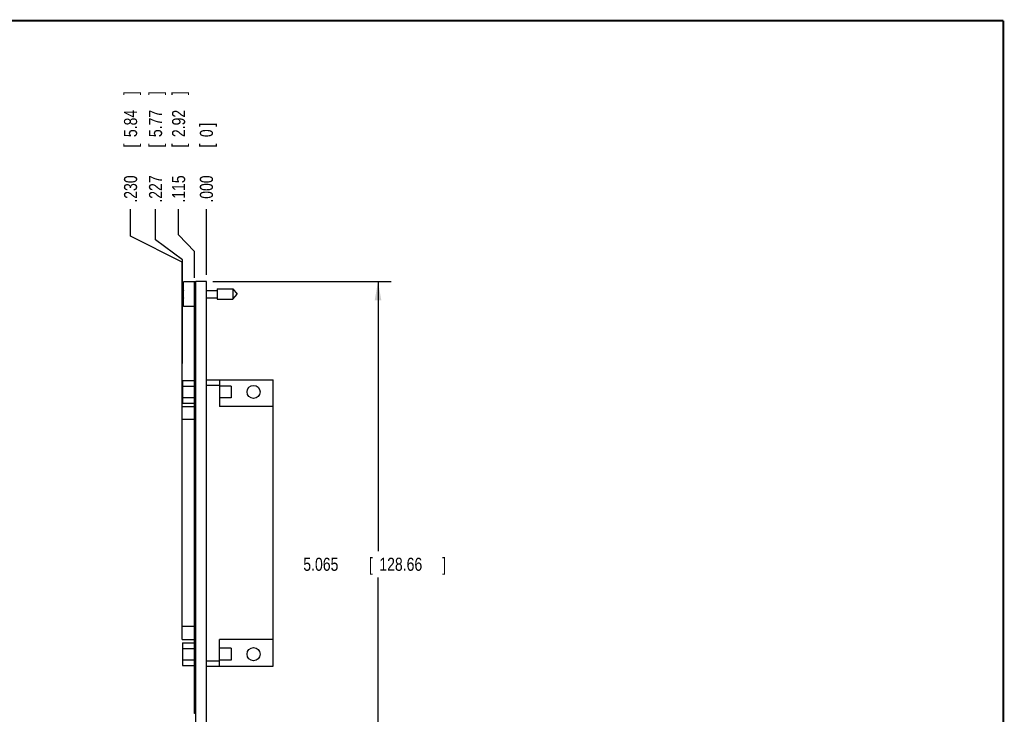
# Model space of a CAD drawing. Header units: inches. Extents: x 0.2 to 16.8, y 0.1 to 10.8.
# Tile 10 of 10: x 7.4 to 16.8, y 4.1 to 10.8. Entities that reach past the tile are written whole.
import ezdxf

# ---------------------------------------------------------------- set-up
doc = ezdxf.new("R2010")
doc.units = ezdxf.units.IN
doc.header["$LTSCALE"] = 0.935
doc.header["$MEASUREMENT"] = 0
doc.layers.get('0').update_dxf_attribs({"linetype": 'CONTINUOUS'})
doc.layers.add('DIMENSIONS', color=7, linetype='CONTINUOUS')
doc.styles.get("Standard").update_dxf_attribs({"font": 'txt', "width": 0.8})
doc.dimstyles.new('DIMSTYLE_1', dxfattribs={"dimtxt": 0.125, "dimasz": 0.18, "dimexe": 0.18, "dimexo": 0.0625, "dimgap": 0.09, "dimtad": 0, "dimtih": 1, "dimtoh": 1, "dimdec": 3, "dimzin": 4, "dimdsep": 46, "dimtxsty": 'STANDARD', "dimblk": '_FILLED', "dimblk1": '_FILLED', "dimblk2": '_FILLED', "dimcen": 0.09, "dimadec": 0, "dimazin": 0, "dimtp": 0.001, "dimtm": 0.001, "dimtfac": 1, "dimtdec": 3, "dimtofl": 0, "dimtmove": 0, "dimatfit": 3, "dimldrblk": '_FILLED', "dimfxl": 1, "dimtolj": 1, "dimtzin": 4, "dimarcsym": 0})
doc.dimstyles.new('DIMSTYLE_2', dxfattribs={"dimtxt": 0.125, "dimasz": 0.18, "dimexe": 0.18, "dimexo": 0.0625, "dimgap": 0.09, "dimtad": 0, "dimtih": 1, "dimtoh": 1, "dimdec": 3, "dimzin": 4, "dimdsep": 46, "dimtxsty": 'STANDARD', "dimblk": '_FILLED', "dimblk1": '_FILLED', "dimblk2": '_FILLED', "dimcen": 0.09, "dimadec": 0, "dimazin": 0, "dimtp": 0.001, "dimtm": 0.001, "dimtfac": 1, "dimtdec": 3, "dimtofl": 0, "dimtmove": 0, "dimatfit": 3, "dimldrblk": '_FILLED', "dimfxl": 1, "dimtolj": 1, "dimtzin": 4, "dimarcsym": 0})

# ---------------------------------------------------------------- blocks, each defined once
blk = doc.blocks.new('_FILLED')
at = {"color": 0, "linetype": 'BYBLOCK'}
blk.add_solid([(0, 0), (-1, 0.174), (-1, -0.174)], dxfattribs=at)
blk = doc.blocks.new('*D0')
at = {"layer": 'DIMENSIONS', "color": 2, "linetype": 'CONTINUOUS'}
for p, q in [((9.2157, 8.274), (10.9142, 8.274)), ((10.7892, 8.274), (10.7892, 5.7014)), ((10.7892, 3.2088), (10.7892, 5.4514)), ((9.2137, 3.2088), (10.9142, 3.2088))]:
    blk.add_line(p, q, dxfattribs=at)
at = {"layer": 'DIMENSIONS', "color": 2, "linetype": 'CONTINUOUS', "xscale": 0.18, "yscale": 0.18, "zscale": 0.18}
for p, rotation in [((10.7892, 8.274), 90), ((10.7892, 3.2088), 270)]:
    blk.add_blockref('_FILLED', p, dxfattribs=dict(at, rotation=rotation))
at = {"layer": 'DIMENSIONS', "color": 2, "linetype": 'CONTINUOUS', "width": 0.8}
for s, p in [('5.065', (10.0767, 5.5139)), ('[', (10.7017, 5.5139)), ('128.66', (10.8017, 5.5139)), (']', (11.4017, 5.5139))]:
    blk.add_text(s, height=0.125, dxfattribs=at).set_placement(p)
blk = doc.blocks.new('*D1')
at = {"layer": 'DIMENSIONS', "color": 2, "linetype": 'CONTINUOUS'}
for p, q in [((8.8879, 8.7171), (8.8879, 8.9615)), ((9.0382, 8.5584), (8.8879, 8.7171)), ((9.0382, 8.3065), (9.0382, 8.5584))]:
    blk.add_line(p, q, dxfattribs=at)
at = {"layer": 'DIMENSIONS', "color": 2, "linetype": 'CONTINUOUS', "width": 0.8}
for s, p in [(']', (8.9504, 10.049)), ('2.92', (8.9504, 9.649)), ('[', (8.9504, 9.549)), ('.115', (8.9504, 9.024))]:
    blk.add_text(s, height=0.125, rotation=90, dxfattribs=at).set_placement(p)
blk = doc.blocks.new('*D2')
at = {"layer": 'DIMENSIONS', "color": 2, "linetype": 'CONTINUOUS'}
for p, q in [((8.6681, 8.6683), (8.6681, 8.9615)), ((8.9262, 8.479), (8.6681, 8.6683)), ((8.9262, 7.4892), (8.9262, 8.479))]:
    blk.add_line(p, q, dxfattribs=at)
at = {"layer": 'DIMENSIONS', "color": 2, "linetype": 'CONTINUOUS', "width": 0.8}
for s, p in [(']', (8.7306, 10.049)), ('5.77', (8.7306, 9.649)), ('[', (8.7306, 9.549)), ('.227', (8.7306, 9.024))]:
    blk.add_text(s, height=0.125, rotation=90, dxfattribs=at).set_placement(p)
blk = doc.blocks.new('*D3')
at = {"layer": 'DIMENSIONS', "color": 2, "linetype": 'CONTINUOUS'}
blk.add_line((9.1532, 8.3365), (9.1532, 8.9615), dxfattribs=at)
at = {"layer": 'DIMENSIONS', "color": 2, "linetype": 'CONTINUOUS', "width": 0.8}
for s, p in [(']', (9.2157, 9.749)), ('0', (9.2157, 9.649)), ('[', (9.2157, 9.549)), ('.000', (9.2157, 9.024))]:
    blk.add_text(s, height=0.125, rotation=90, dxfattribs=at).set_placement(p)
blk = doc.blocks.new('*D17')
at = {"layer": 'DIMENSIONS', "color": 2, "linetype": 'CONTINUOUS'}
for p, q in [((8.4299, 8.7062), (8.4299, 8.9615)), ((8.9232, 8.4562), (8.4299, 8.7062)), ((8.9232, 7.018), (8.9232, 8.4562))]:
    blk.add_line(p, q, dxfattribs=at)
at = {"layer": 'DIMENSIONS', "color": 2, "linetype": 'CONTINUOUS', "width": 0.8}
for s, p in [(']', (8.4924, 10.049)), ('5.84', (8.4924, 9.649)), ('[', (8.4924, 9.549)), ('.230', (8.4924, 9.024))]:
    blk.add_text(s, height=0.125, rotation=90, dxfattribs=at).set_placement(p)

msp = doc.modelspace()

# ---------------------------------------------------------------- linework, layer by layer
at = {"color": 7, "linetype": 'CONTINUOUS'}
for p, q in [((8.9332, 8.0335), (8.9332, 8.2705)), ((9.0532, 8.2705), (8.9332, 8.2705)), ((9.0382, 4.154), (9.0382, 8.264)), ((9.0532, 8.264), (9.0382, 8.264)), ((9.0532, 3.831), (9.0532, 8.274)), ((9.1532, 8.274), (9.0532, 8.274)), ((9.1532, 3.8278), (9.1532, 8.274)), ((9.1532, 8.1871), (9.2569, 8.1871)), ((9.2569, 8.2013), (9.2569, 8.1028)), ((9.2569, 8.2013), (9.405, 8.2013)), ((9.405, 8.2013), (9.405, 8.1028)), ((9.405, 8.2013), (9.4463, 8.152)), ((8.9332, 8.1658), (8.9312, 8.1658)), ((8.9312, 8.1383), (8.9332, 8.1383)), ((9.1532, 8.117), (9.2569, 8.117)), ((9.2569, 8.1028), (9.405, 8.1028)), ((9.405, 8.1028), (9.4463, 8.152)), ((9.0382, 8.0335), (8.9332, 8.0335)), ((8.9262, 7.3275), (8.9262, 7.1116)), ((8.9262, 7.3275), (9.0382, 7.3275)), ((9.1532, 7.334), (9.791, 7.334)), ((9.2782, 7.334), (9.2782, 7.0805)), ((9.791, 4.605), (9.791, 7.334)), ((8.9262, 7.2735), (9.0382, 7.2735)), ((9.3888, 7.2755), (9.2782, 7.2755)), ((9.3888, 7.2755), (9.3888, 7.1635)), ((8.9262, 7.1656), (9.0382, 7.1656)), ((9.3888, 7.1635), (9.2782, 7.1635)), ((8.9232, 4.8585), (8.9232, 7.0805)), ((8.9232, 7.0805), (9.0382, 7.0805)), ((8.9262, 7.1116), (9.0382, 7.1116)), ((9.791, 7.0805), (9.2782, 7.0805)), ((8.9232, 4.8585), (9.0382, 4.8585)), ((8.9262, 4.8275), (9.0382, 4.8275)), ((8.9262, 4.8275), (8.9262, 4.6116)), ((9.791, 4.8585), (9.2782, 4.8585)), ((9.2782, 4.605), (9.2782, 4.8585)), ((8.9262, 4.7735), (9.0382, 4.7735)), ((9.3888, 4.7755), (9.2782, 4.7755)), ((9.3888, 4.7755), (9.3888, 4.6635)), ((8.9262, 4.6656), (9.0382, 4.6656)), ((8.9262, 4.6116), (9.0382, 4.6116)), ((9.1532, 4.605), (9.791, 4.605)), ((9.3888, 4.6635), (9.2782, 4.6635)), ((9.0532, 4.154), (9.0382, 4.154))]:
    msp.add_line(p, q, dxfattribs=at)
at = {"color": 9, "linetype": 'CONTINUOUS'}
for p, q in [((9.0532, 8.244), (9.0382, 8.244)), ((9.1532, 7.284), (9.2782, 7.284)), ((9.0382, 6.9555), (8.9232, 6.9555)), ((9.0382, 4.9835), (8.9232, 4.9835)), ((9.1532, 4.655), (9.2782, 4.655)), ((9.0532, 4.174), (9.0382, 4.174))]:
    msp.add_line(p, q, dxfattribs=at)
at = {"color": 7, "linetype": 'CONTINUOUS', "const_width": 0.02}
for points in [[(16.75, 10.7586), (0.25, 10.7586)], [(16.75, 0.2586), (16.75, 10.7586)]]:
    msp.add_lwpolyline(points, dxfattribs=at)
at = {"color": 7, "linetype": 'CONTINUOUS'}
for centre in [(9.6032, 7.2195), (9.6032, 4.7195)]:
    msp.add_circle(centre, 0.0625, dxfattribs=at)
for start, end in [(172.94319, 177.47432), (182.52568, 187.0613)]:
    msp.add_arc((9.2436, 8.152), 0.3127, start, end, dxfattribs=at)

# ---------------------------------------------------------------- dimensions: what is measured, and where the dimension line sits
at = {"layer": 'DIMENSIONS', "color": 2, "linetype": 'CONTINUOUS'}
for feature_location, offset, dtype, origin, picture, middle in [((8.9232, 7.018), (-0.4934, 1.9435), 0, (9.1532, 8.274), '*D17', (8.4299, 9.5865)), ((8.9262, 7.4892), (-0.2581, 1.4723), 0, (9.1532, 8.274), '*D2', (8.6681, 9.5865)), ((9.0382378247, 8.3065407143), (-0.1503783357, 0.655), 0, (9.1532378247, 8.2740407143), '*D1', (8.887859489, 9.5865407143)), ((9.1532378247, 8.3365407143), (0, 0.625), 1, (9.1532378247, 8.2740407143), '*D3', (9.1532378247, 9.4365407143))]:
    dim = msp.add_ordinate_dim(feature_location=feature_location, offset=offset, dtype=dtype, origin=origin, dimstyle='DIMSTYLE_2', dxfattribs=at)
    dim.commit()
    dim.dimension.update_dxf_attribs({"geometry": picture, "text_midpoint": middle})
dim = msp.add_linear_dim(base=(10.7892, 8.274), p1=(9.2137, 3.2088), p2=(9.2157, 8.274), angle=90, dimstyle='DIMSTYLE_1', dxfattribs=at)
dim.commit()
dim.dimension.update_dxf_attribs({"geometry": '*D0', "text_midpoint": (10.7892, 5.5764), "dimtype": 160})

doc.saveas('drawing.dxf')
